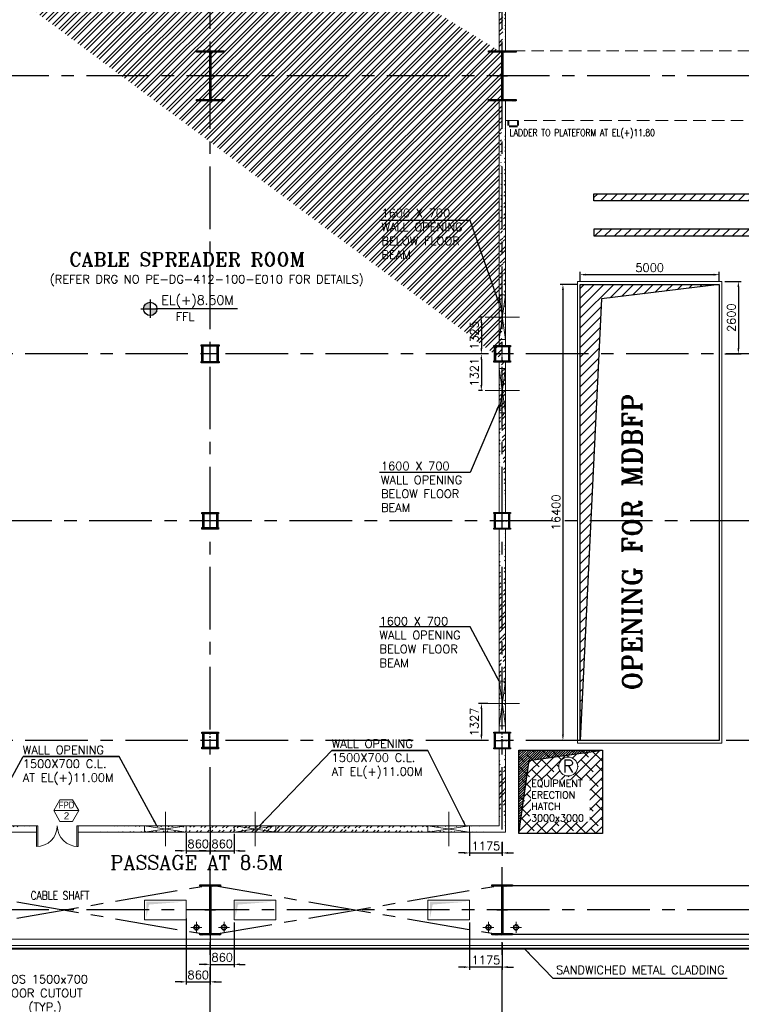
# Model space of a CAD drawing. Header units: inches. Extents: x 0 to 1544102, y 0 to 23144100.
# Tile 146 of 203: x 604725 to 630670, y 107692 to 143105. Entities that reach past the tile are written whole.
import ezdxf
from ezdxf.enums import TextEntityAlignment as Align

# ---------------------------------------------------------------- set-up
doc = ezdxf.new("R2010")
doc.units = ezdxf.units.IN
doc.header["$LTSCALE"] = 1800
doc.header["$MEASUREMENT"] = 0
for name, pattern in [('CENTER', [2, 1.25, -0.25, 0.25, -0.25]), ('CENTER2', [1.125, 0.75, -0.125, 0.125, -0.125]), ('HIDDEN', [0.375, 0.25, -0.125]), ('HIDDEN2', [0.1875, 0.125, -0.0625])]:
    doc.linetypes.add(name, pattern=pattern)
doc.layers.get('0').update_dxf_attribs({"color": 253})
for name, color, linetype in [('1', 7, 'Continuous'), ('AUX COL', 1, 'Continuous'), ('BRACING', 1, 'HIDDEN'), ('CEN', 2, 'CENTER'), ('COL', 1, 'Continuous'), ('GRID', 251, 'CENTER'), ('OPENING', 40, 'Continuous'), ('STEEL', 231, 'Continuous')]:
    doc.layers.add(name, color=color, linetype=linetype)
for name, color, linetype, lineweight in [('2CON', 1, 'Continuous', 13), ('A-CHEQUERED PLATE HATCH', 252, 'Continuous', 9), ('A-DOOR', 31, 'Continuous', 9), ('A-WIN TAG', 3, 'Continuous', 13), ('A-WIN TAG TEXT', 3, 'Continuous', 13), ('CL', 8, 'CENTER', 15), ('CLAD-1', 3, 'Continuous', 15), ('CONCRETE', 145, 'Continuous', 15), ('DIM', 4, 'Continuous', 18), ('EQPT', 8, 'HIDDEN', 9), ('EQUIP', 8, 'Continuous', 9), ('HANDRAIL', 3, 'Continuous', 15), ('OPENING EO', 2, 'Continuous', 18), ('RAIN WATER', 6, 'Continuous', 18), ('TEXT', 3, 'Continuous', 18), ('WALL', 6, 'Continuous', 18), ('WALL HATCH', 251, 'Continuous', 13)]:
    doc.layers.add(name, color=color, linetype=linetype, lineweight=lineweight)
doc.styles.add('ROAMNS', font='ROMANS.shx')
doc.styles.add('ROMANC', font='ROMANC.SHX')
doc.styles.add('ROMANS', font='romans.shx')
doc.styles.add('ROMANT', font='romant')
doc.styles.add('SIMPLEX-25', font='simplex.shx')
doc.styles.get("Standard").update_dxf_attribs({"font": 'arial.ttf'})
doc.linetypes.add('FENCELINE1', pattern='A,0.25,-0.1,[133,ltypeshp.shx,S=0.1,R=0,X=-0.1,Y=0],-0.1,1', length=1.45)
doc.dimstyles.new('DIM INT 1', dxfattribs={"dimtxt": 300, "dimasz": 200, "dimexe": 100, "dimexo": 100, "dimgap": 100, "dimtad": 1, "dimdec": 0, "dimzin": 13, "dimdsep": 46, "dimlunit": 5, "dimtxsty": 'ROAMNS', "dimblk2": 'OBLIQUE', "dimcen": 0.09, "dimclrd": 9, "dimclre": 9, "dimclrt": 4, "dimadec": 0, "dimazin": 0, "dimtfac": 1, "dimtdec": 0, "dimtix": 1, "dimtmove": 2, "dimatfit": 3, "dimfxl": 1, "dimtolj": 1, "dimtzin": 13, "dimarcsym": 0})
pattern_1 = [(225, (8890, 2e-05), (176.7767, -176.7767), [])]

# ---------------------------------------------------------------- blocks, each defined once
blk = doc.blocks.new('A-ROW COLUMN')
at = {"layer": 'COL'}
h = blk.add_hatch(dxfattribs=at)
h.set_pattern_fill('ANSI31', color=256, scale=200, style=0)
h.set_pattern_definition([(45, (165226.353, 18853.894), (-17.67767, 17.67767), [])])
h.paths.add_polyline_path([(180799, 40890), (181539, 40890), (181539, 40840), (180799, 40840)])
h.paths.add_polyline_path([(181153, 42590), (181185, 42590), (181185, 40890), (181153, 40890)])
h.paths.add_polyline_path([(180799, 42640), (181539, 42640), (181539, 42590), (180799, 42590)])
blk.add_line((181169, 40840), (181169, 42640))
at = {"layer": 'CEN'}
for p, q in [((181169, 40840), (181169, 42640)), ((180977, 41740), (181360, 41740))]:
    blk.add_line(p, q, dxfattribs=at)
at = {"layer": 'COL'}
for points in [[(180799, 42640), (181539, 42640), (181539, 42590), (180799, 42590)], [(181153, 42590), (181185, 42590), (181185, 40890), (181153, 40890)], [(180799, 40890), (181539, 40890), (181539, 40840), (180799, 40840)]]:
    blk.add_lwpolyline(points, close=True, dxfattribs=at)
blk = doc.blocks.new('B-ROW COLUMN')
at = {"layer": 'COL'}
h = blk.add_hatch(dxfattribs=at)
h.set_pattern_fill('ANSI31', color=256, scale=200, style=0)
h.set_pattern_definition([(45, (155648.048, 63141.767), (-17.67767, 17.67767), [])])
h.paths.add_polyline_path([(171095, 85178), (172085, 85178), (172085, 85128), (171095, 85128)])
h.paths.add_polyline_path([(171574, 86878), (171606, 86878), (171606, 85178), (171574, 85178)])
h.paths.add_polyline_path([(171095, 86928), (172085, 86928), (172085, 86878), (171095, 86878)])
blk.add_line((171590, 85128), (171590, 86928))
at = {"layer": 'CEN'}
for p, q in [((171590, 85128), (171590, 86928)), ((171399, 86028), (171782, 86028))]:
    blk.add_line(p, q, dxfattribs=at)
at = {"layer": 'COL'}
for points in [[(171095, 86928), (172085, 86928), (172085, 86878), (171095, 86878)], [(171574, 86878), (171606, 86878), (171606, 85178), (171574, 85178)], [(171095, 85178), (172085, 85178), (172085, 85128), (171095, 85128)]]:
    blk.add_lwpolyline(points, close=True, dxfattribs=at)
blk = doc.blocks.new('AUX COLUMNS')
at = {"color": 2, "linetype": 'CENTER2', "ltscale": 0.25}
for p, q in [((-217538, 65590), (-217538, 66240)), ((-217238, 65915), (-217838, 65915)), ((-217538, 59615), (-217538, 60215)), ((-207038, 59615), (-207038, 60215)), ((-217263, 59915), (-217813, 59915)), ((-207313, 59915), (-206763, 59915)), ((-217538, 51715), (-217538, 52315)), ((-207038, 51715), (-207038, 52315)), ((-217263, 52015), (-217813, 52015)), ((-207313, 52015), (-206763, 52015))]:
    blk.add_line(p, q, dxfattribs=at)
at = {"color": 2, "linetype": 'CENTER2', "ltscale": 0.15}
for p, q in [((-206763, 65915), (-207313, 65915)), ((-207038, 65615), (-207038, 66215))]:
    blk.add_line(p, q, dxfattribs=at)
at = {"layer": 'AUX COL'}
for p, q in [((-217838, 65640), (-217838, 66190)), ((-217793, 65640), (-217793, 66190)), ((-217283, 65640), (-217283, 66190)), ((-217238, 65640), (-217238, 66190)), ((-207313, 65660), (-207313, 66170)), ((-207268, 65660), (-207268, 66170)), ((-206808, 65660), (-206808, 66170)), ((-206763, 65660), (-206763, 66170)), ((-217813, 60165), (-217813, 59665)), ((-217763, 60165), (-217763, 59665)), ((-217313, 60165), (-217313, 59665)), ((-217263, 60165), (-217263, 59665)), ((-207313, 59651), (-207313, 60179)), ((-207277, 59651), (-207277, 60179)), ((-206799, 59651), (-206799, 60179)), ((-206763, 59651), (-206763, 60179)), ((-217813, 52265), (-217813, 51765)), ((-217763, 52265), (-217763, 51765)), ((-217313, 52265), (-217313, 51765)), ((-217263, 52265), (-217263, 51765)), ((-207313, 51751), (-207313, 52279)), ((-207277, 51751), (-207277, 52279)), ((-206799, 51751), (-206799, 52279)), ((-206763, 51751), (-206763, 52279))]:
    blk.add_line(p, q, dxfattribs=at)
for points in [[(-217863, 66240), (-217213, 66240), (-217213, 66190), (-217863, 66190)], [(-207338, 66215), (-206738, 66215), (-206738, 66170), (-207338, 66170)], [(-217863, 65640), (-217213, 65640), (-217213, 65590), (-217863, 65590)], [(-207338, 65660), (-206738, 65660), (-206738, 65615), (-207338, 65615)], [(-217838, 60215), (-217238, 60215), (-217238, 60165), (-217838, 60165)], [(-207338, 60215), (-206738, 60215), (-206738, 60179), (-207338, 60179)], [(-217838, 59665), (-217238, 59665), (-217238, 59615), (-217838, 59615)], [(-207338, 59651), (-206738, 59651), (-206738, 59615), (-207338, 59615)], [(-217838, 52315), (-217238, 52315), (-217238, 52265), (-217838, 52265)], [(-207338, 52315), (-206738, 52315), (-206738, 52279), (-207338, 52279)], [(-217838, 51765), (-217238, 51765), (-217238, 51715), (-217838, 51715)], [(-207338, 51751), (-206738, 51751), (-206738, 51715), (-207338, 51715)]]:
    blk.add_lwpolyline(points, close=True, dxfattribs=at)
at = {"layer": 'GRID'}
for p, q in [((-171538, 65915), (-243038, 65915)), ((-136838, 59915), (-243038, 59915)), ((-171538, 52015), (-243038, 52015))]:
    blk.add_line(p, q, dxfattribs=at)
blk = doc.blocks.new('LPH-4 ARCH-R0')
at = {"layer": 'STEEL'}
h = blk.add_hatch(dxfattribs=at)
h.set_pattern_fill('ANSI31', color=256, scale=2000, angle=180, style=0)
h.set_pattern_definition(pattern_1)
h.paths.add_polyline_path([(5914, 510), (5914, 760), (-9820, 760), (-9820, 510)])
h = blk.add_hatch(dxfattribs=at)
h.set_pattern_fill('ANSI31', color=256, scale=2000, angle=180, style=0)
h.set_pattern_definition(pattern_1)
h.paths.add_polyline_path([(5914, -760), (5914, -510), (-9820, -509), (-9820, -759)])
at = {"layer": 'EQPT', "linetype": 'CENTER2'}
for p, q in [((7836, 816), (7836, 1000)), ((2650, -453), (2650, 453)), ((10185, 0), (-3145, 0)), ((-140, -305), (-140, 305)), ((3175, -169), (3175, 169)), ((5525, -305), (5525, 305)), ((8175, -305), (8175, 305)), ((8890, -305), (8890, 305)), ((7836, -816), (7836, -1000))]:
    blk.add_line(p, q, dxfattribs=at)
at = {"layer": 'EQPT', "linetype": 'CENTER2', "ltscale": 0.25}
for p, q in [((4385, -1100), (4787, 0)), ((5885, -1100), (5385, 0)), ((4385, -1030), (4385, -1170)), ((5885, -1030), (5885, -1170)), ((4315, -1100), (4455, -1100)), ((5815, -1100), (5955, -1100))]:
    blk.add_line(p, q, dxfattribs=at)
at = {"layer": 'EQUIP'}
for p, q in [((-2184, 816), (-2267, 816)), ((8300, 816), (-2184, 816)), ((-2184, -816), (-2184, 816)), ((7893, 1000), (7779, 1000)), ((7779, 816), (7779, 1000)), ((7893, 816), (7893, 1000)), ((8300, -816), (8300, 816)), ((8300, 736), (9475, 736)), ((9475, -736), (9475, 736)), ((-80, -60), (-200, 60)), ((-82, 58), (-198, -58)), ((4343, -1085), (4745, 15)), ((5926, -1082), (5426, 18)), ((5585, -60), (5465, 60)), ((5583, 58), (5467, -58)), ((8235, -60), (8115, 60)), ((8233, 58), (8117, -58)), ((10031, 230), (9863, 230)), ((10031, 230), (10031, -230)), ((10031, 215), (10060, 215)), ((10060, 215), (10060, -215)), ((4427, -1115), (4829, -15)), ((5844, -1118), (5344, -18)), ((9863, -230), (10031, -230)), ((10031, -215), (10060, -215)), ((-2184, -816), (-2266, -816)), ((-2184, -816), (8300, -816)), ((7699, -816), (7699, -1000)), ((7972, -1000), (7699, -1000)), ((7972, -816), (7972, -1000)), ((8300, -736), (9475, -736))]:
    blk.add_line(p, q, dxfattribs=at)
for centre, radius in [((-140, 0), 107), ((-140, 0), 57), ((2650, 0), 330), ((4787, 0), 44.5), ((4787, 0), 44.5), ((5385, 0), 44.5), ((5385, 0), 44.5), ((8890, 0), 228), ((4385, -1100), 44.5), ((5885, -1100), 44.5)]:
    blk.add_circle(centre, radius, dxfattribs=at)
at = {"layer": 'EQUIP', "linetype": 'HIDDEN2'}
blk.add_circle((3175, 0), 110, dxfattribs=at)
at = {"layer": 'EQUIP'}
blk.add_arc((-1617, 0), 1043, 128.5125, 231.5036, dxfattribs=at)
blk.add_ellipse((9475, 0), major_axis=(0, -736), ratio=0.55489, start_param=6.283185, end_param=9.424778, dxfattribs=at)
at = {"layer": 'STEEL'}
for p, q in [((5914, 510), (5914, 760)), ((5914, -510), (5914, -760))]:
    blk.add_line(p, q, dxfattribs=at)
for points in [[(5914, 510), (-9820, 510), (-9820, 760), (5914, 760)], [(5914, -510), (-9820, -509), (-9820, -759), (5914, -760)]]:
    blk.add_lwpolyline(points, dxfattribs=at)
at = {"layer": 'EQUIP', "char_height": 250, "attachment_point": 7, "line_spacing_factor": 0.6, "style": 'ROMANS'}
for s, insert in [('\\A1;S5', (7306, 438)), ('\\A1;T2', (8945, 168)), ('\\A1;S4', (-623, -17)), ('\\A1;FS', (7742, -2)), ('\\A1;RS', (43, -383)), ('\\A1;S1', (1924, -370)), ('\\A1;S11', (3335, -396)), ('\\A1;RS', (5657, -385)), ('\\A1;T1', (8950, -604)), ('\\A1;S2', (7809, -831))]:
    blk.add_mtext(s, dxfattribs=dict(at, insert=insert))
at = {"layer": 'TEXT', "color": 3, "style": 'ROMANT', "width": 0.75}
for s, p in [('C', (4273, 67)), ('L.P. HEATER-4', (4805, 99)), ('L', (4347, -112)), ('EL:9.9M', (6241, -364))]:
    blk.add_text(s, height=300, dxfattribs=at).set_placement(p)
blk = doc.blocks.new('PL-FFL2')
at = {"layer": '1'}
h = blk.add_hatch(color=7, dxfattribs=at)
h.paths.add_polyline_path([(3.09, 1.96, 0.414214), (1.09, -0.04), (3.09, -0.04)])
h.paths.add_polyline_path([(5.09, -0.04), (3.09, -0.04), (3.09, -2.04, 0.414214)])
at = {"layer": '1', "color": 1, "linetype": 'Continuous'}
for p, q in [((3.09, 2.74), (3.09, -2.74)), ((29.24, 0), (4.78, 0)), ((4.78, 0), (5.09, 0)), ((0.31, -0.04), (5.09, -0.04))]:
    blk.add_line(p, q, dxfattribs=at)
blk.add_circle((3.09, -0.04), 2, dxfattribs=at)
at = {"layer": '1', "color": 4, "linetype": 'Continuous'}
blk.add_attdef('EL(+)', text='', height=2.75, dxfattribs=at).set_placement((18.98, 2.4), align=Align.MIDDLE)
at = {"layer": '1', "color": 3, "linetype": 'Continuous'}
blk.add_attdef('XXX', text='', height=2.5, dxfattribs=at).set_placement((18.44, -3.52), align=Align.MIDDLE)
blk = doc.blocks.new('M_Double-Flush - 1500 X 2100 FPD2-274474-8_50M')
at = {"layer": 'A-DOOR', "lineweight": 18}
for p, q in [((-750, 865), (-699, 865)), ((-750, 115), (-750, 865)), ((-699, 115), (-699, 865)), ((699, 115), (699, 863)), ((750, 115), (750, 865)), ((-750, 115), (-699, 115)), ((750, 115), (699, 115))]:
    blk.add_line(p, q, dxfattribs=at)
at = {"layer": 'A-DOOR'}
for centre, start, end in [((-750, 115), 0, 90), ((750, 115), 90, 180)]:
    blk.add_arc(centre, 750, start, end, dxfattribs=at)
blk = doc.blocks.new('*D822')
at = {"layer": 'DIM', "color": 9, "lineweight": -2, "transparency": 16777216}
for p, q in [((630076, 133685), (630664, 133685)), ((630564, 133485), (630564, 131285)), ((630076, 131085), (630664, 131085))]:
    blk.add_line(p, q, dxfattribs=at)
at = {"layer": 'DIM', "color": 9, "transparency": 16777216}
for points in [[(630531, 133485), (630597, 133485), (630564, 133685)], [(630531, 131285), (630597, 131285), (630564, 131085)]]:
    blk.add_solid(points, dxfattribs=at)
at = {"layer": 'DIM', "color": 4, "transparency": 16777216, "insert": (630314, 132385), "char_height": 300, "attachment_point": 5, "rotation": 90, "style": 'ROAMNS'}
blk.add_mtext('\\A1;2600', dxfattribs=at)
blk = doc.blocks.new('_Oblique')
at = {"color": 0, "linetype": 'ByBlock', "lineweight": -2}
blk.add_line((-0.5, -0.5), (0.5, 0.5), dxfattribs=at)
blk = doc.blocks.new('*D823')
at = {"layer": 'DIM', "color": 9, "lineweight": -2, "transparency": 16777216}
for p, q in [((624776, 133585), (624156, 133585)), ((624256, 133385), (624256, 117385)), ((624776, 117185), (624156, 117185))]:
    blk.add_line(p, q, dxfattribs=at)
at = {"layer": 'DIM', "color": 9, "transparency": 16777216}
for points in [[(624223, 133385), (624290, 133385), (624256, 133585)], [(624223, 117385), (624290, 117385), (624256, 117185)]]:
    blk.add_solid(points, dxfattribs=at)
at = {"layer": 'DIM', "color": 4, "transparency": 16777216, "insert": (624006, 125385), "char_height": 300, "attachment_point": 5, "rotation": 90, "style": 'ROAMNS'}
blk.add_mtext('\\A1;16400', dxfattribs=at)
blk = doc.blocks.new('*D824')
at = {"layer": 'DIM', "color": 9, "lineweight": -2, "transparency": 16777216}
for p, q in [((624876, 133685), (624876, 134034)), ((629676, 133934), (625076, 133934)), ((629876, 133685), (629876, 134034))]:
    blk.add_line(p, q, dxfattribs=at)
at = {"layer": 'DIM', "color": 9, "transparency": 16777216}
for points in [[(625076, 133968), (625076, 133901), (624876, 133934)], [(629676, 133968), (629676, 133901), (629876, 133934)]]:
    blk.add_solid(points, dxfattribs=at)
at = {"layer": 'DIM', "color": 4, "transparency": 16777216, "insert": (627376, 134184), "char_height": 300, "attachment_point": 5, "style": 'ROAMNS'}
blk.add_mtext('\\A1;5000', dxfattribs=at)
blk = doc.blocks.new('RWDP')
at = {"layer": 'RAIN WATER', "linetype": 'CENTER2', "ltscale": 0.05}
for p, q in [((695, -625), (295, -625)), ((495, -425), (495, -825))]:
    blk.add_line(p, q, dxfattribs=at)
at = {"layer": 'RAIN WATER', "linetype": 'HIDDEN2', "ltscale": 0.25}
blk.add_circle((495, -625), 100, dxfattribs=at)
at = {"layer": 'RAIN WATER', "ltscale": 0.25}
blk.add_circle((495, -625), 75, dxfattribs=at)
blk = doc.blocks.new('*D1352')
at = {"layer": 'DIM', "color": 9, "lineweight": -2, "transparency": 16777216}
for p, q in [((620901, 110635), (620901, 108931)), ((622076, 109898), (622076, 108931)), ((620701, 109031), (620501, 109031)), ((622076, 109031), (620901, 109031)), ((622276, 109031), (622476, 109031))]:
    blk.add_line(p, q, dxfattribs=at)
at = {"layer": 'DIM', "color": 9, "transparency": 16777216}
for points in [[(620701, 109064), (620701, 108997), (620901, 109031)], [(622276, 109064), (622276, 108997), (622076, 109031)]]:
    blk.add_solid(points, dxfattribs=at)
at = {"layer": 'DIM', "color": 4, "transparency": 16777216, "insert": (621488, 109281), "char_height": 300, "attachment_point": 5, "style": 'ROAMNS'}
blk.add_mtext('\\A1;1175', dxfattribs=at)
blk = doc.blocks.new('*D1353')
at = {"layer": 'DIM', "color": 9, "lineweight": -2, "transparency": 16777216}
for p, q in [((610716, 110777), (610716, 108399)), ((611576, 109948), (611576, 108399)), ((610516, 108499), (610316, 108499)), ((610716, 108499), (611576, 108499)), ((611776, 108499), (611976, 108499))]:
    blk.add_line(p, q, dxfattribs=at)
at = {"layer": 'DIM', "color": 9, "transparency": 16777216}
for points in [[(610516, 108533), (610516, 108466), (610716, 108499)], [(611776, 108533), (611776, 108466), (611576, 108499)]]:
    blk.add_solid(points, dxfattribs=at)
at = {"layer": 'DIM', "color": 4, "transparency": 16777216, "insert": (611146, 108749), "char_height": 300, "attachment_point": 5, "style": 'ROAMNS'}
blk.add_mtext('\\A1;860', dxfattribs=at)
blk = doc.blocks.new('*D1354')
at = {"layer": 'DIM', "color": 9, "lineweight": -2, "transparency": 16777216}
for p, q in [((612436, 110635), (612436, 109029)), ((611576, 110298), (611576, 109029)), ((611376, 109129), (611176, 109129)), ((611576, 109129), (612436, 109129)), ((612636, 109129), (612836, 109129))]:
    blk.add_line(p, q, dxfattribs=at)
at = {"layer": 'DIM', "color": 9, "transparency": 16777216}
for points in [[(611376, 109163), (611376, 109096), (611576, 109129)], [(612636, 109163), (612636, 109096), (612436, 109129)]]:
    blk.add_solid(points, dxfattribs=at)
at = {"layer": 'DIM', "color": 4, "transparency": 16777216, "insert": (612006, 109379), "char_height": 300, "attachment_point": 5, "style": 'ROAMNS'}
blk.add_mtext('\\A1;860', dxfattribs=at)
blk = doc.blocks.new('*D1355')
at = {"layer": 'DIM', "color": 9, "lineweight": -2, "transparency": 16777216}
for p, q in [((620901, 113900), (620901, 113035)), ((622076, 113536), (622076, 113035)), ((620701, 113135), (620501, 113135)), ((620901, 113135), (622076, 113135)), ((622276, 113135), (622476, 113135))]:
    blk.add_line(p, q, dxfattribs=at)
at = {"layer": 'DIM', "color": 9, "transparency": 16777216}
for points in [[(620701, 113169), (620701, 113102), (620901, 113135)], [(622276, 113169), (622276, 113102), (622076, 113135)]]:
    blk.add_solid(points, dxfattribs=at)
at = {"layer": 'DIM', "color": 4, "transparency": 16777216, "insert": (621488, 113385), "char_height": 300, "attachment_point": 5, "style": 'ROAMNS'}
blk.add_mtext('\\A1;1175', dxfattribs=at)
blk = doc.blocks.new('*D1357')
at = {"layer": 'DIM', "color": 9, "lineweight": -2, "transparency": 16777216}
for p, q in [((611576, 114057), (611576, 113112)), ((610715, 113850), (610715, 113112)), ((610515, 113212), (610315, 113212)), ((610715, 113212), (611576, 113212)), ((611776, 113212), (611976, 113212))]:
    blk.add_line(p, q, dxfattribs=at)
at = {"layer": 'DIM', "color": 9, "transparency": 16777216}
for points in [[(610515, 113246), (610515, 113179), (610715, 113212)], [(611776, 113246), (611776, 113179), (611576, 113212)]]:
    blk.add_solid(points, dxfattribs=at)
at = {"layer": 'DIM', "color": 4, "transparency": 16777216, "insert": (611146, 113462), "char_height": 300, "attachment_point": 5, "style": 'ROAMNS'}
blk.add_mtext('\\A1;860', dxfattribs=at)
blk = doc.blocks.new('*D1358')
at = {"layer": 'DIM', "color": 9, "lineweight": -2, "transparency": 16777216}
for p, q in [((611576, 113785), (611576, 113112)), ((612436, 113827), (612436, 113112)), ((611376, 113212), (611176, 113212)), ((611576, 113212), (612436, 113212)), ((612636, 113212), (612836, 113212))]:
    blk.add_line(p, q, dxfattribs=at)
at = {"layer": 'DIM', "color": 9, "transparency": 16777216}
for points in [[(611376, 113246), (611376, 113179), (611576, 113212)], [(612636, 113246), (612636, 113179), (612436, 113212)]]:
    blk.add_solid(points, dxfattribs=at)
at = {"layer": 'DIM', "color": 4, "transparency": 16777216, "insert": (612006, 113462), "char_height": 300, "attachment_point": 5, "style": 'ROAMNS'}
blk.add_mtext('\\A1;860', dxfattribs=at)
blk = doc.blocks.new('*D1370')
at = {"layer": 'OPENING EO', "color": 9, "lineweight": -2, "transparency": 16777216}
for p, q in [((621361, 132410), (621223, 132410)), ((621323, 132210), (621323, 131285)), ((621491, 131085), (621223, 131085))]:
    blk.add_line(p, q, dxfattribs=at)
at = {"layer": 'OPENING EO', "color": 9, "transparency": 16777216}
for points in [[(621290, 132210), (621356, 132210), (621323, 132410)], [(621290, 131285), (621356, 131285), (621323, 131085)]]:
    blk.add_solid(points, dxfattribs=at)
at = {"layer": 'OPENING EO', "color": 4, "transparency": 16777216, "insert": (621073, 131747), "char_height": 300, "attachment_point": 5, "rotation": 90, "style": 'ROAMNS'}
blk.add_mtext('\\A1;1325', dxfattribs=at)
blk = doc.blocks.new('*D1371')
at = {"layer": 'OPENING EO', "color": 9, "lineweight": -2, "transparency": 16777216}
for p, q in [((621491, 131085), (621223, 131085)), ((621323, 130885), (621323, 129964)), ((621361, 129764), (621223, 129764))]:
    blk.add_line(p, q, dxfattribs=at)
at = {"layer": 'OPENING EO', "color": 9, "transparency": 16777216}
for points in [[(621290, 130885), (621356, 130885), (621323, 131085)], [(621290, 129964), (621356, 129964), (621323, 129764)]]:
    blk.add_solid(points, dxfattribs=at)
at = {"layer": 'OPENING EO', "color": 4, "transparency": 16777216, "insert": (621073, 130425), "char_height": 300, "attachment_point": 5, "rotation": 90, "style": 'ROAMNS'}
blk.add_mtext('\\A1;1321', dxfattribs=at)
blk = doc.blocks.new('*D1372')
at = {"layer": 'OPENING EO', "color": 9, "lineweight": -2, "transparency": 16777216}
for p, q in [((621558, 118512), (621226, 118512)), ((621326, 118312), (621326, 117385)), ((621558, 117185), (621226, 117185))]:
    blk.add_line(p, q, dxfattribs=at)
at = {"layer": 'OPENING EO', "color": 9, "transparency": 16777216}
for points in [[(621292, 118312), (621359, 118312), (621326, 118512)], [(621292, 117385), (621359, 117385), (621326, 117185)]]:
    blk.add_solid(points, dxfattribs=at)
at = {"layer": 'OPENING EO', "color": 4, "transparency": 16777216, "insert": (621076, 117848), "char_height": 300, "attachment_point": 5, "rotation": 90, "style": 'ROAMNS'}
blk.add_mtext('\\A1;1327', dxfattribs=at)

msp = doc.modelspace()

# ---------------------------------------------------------------- hatches: boundary and pattern name
at = {"layer": 'A-CHEQUERED PLATE HATCH', "linetype": 'Continuous'}
h = msp.add_hatch(dxfattribs=at)
h.set_pattern_fill('ANSI38', color=256, scale=2000, angle=180, style=0)
edge = h.paths.add_edge_path()
edge.add_arc((624446.7, 116244.7), 339.74, 0, 360)
h.paths.add_polyline_path([(622675.79, 116834.89), (625675.79, 116834.89), (625675.79, 113834.89), (622675.79, 113834.89)])
at = {"layer": 'OPENING'}
h = msp.add_hatch(dxfattribs=at)
h.set_pattern_fill('ANSI31', color=8, scale=2000, style=0)
h.paths.add_polyline_path([(629875.79, 133584.89), (624875.79, 133584.89), (624875.79, 117184.89), (625642.7, 133062.43)])
at = {"layer": 'WALL HATCH'}
h = msp.add_hatch(dxfattribs=at)
h.set_pattern_fill('ANSI32', color=256, scale=750, style=0)
edge = h.paths.add_edge_path()
edge.add_line((622190.79, 130784.89), (622190.79, 125384.89))
edge.add_line((621960.79, 130784.89), (621960.79, 125384.89))
edge.add_line((622190.79, 140184.89), (622190.79, 131384.89))
edge.add_line((621960.79, 140184.89), (621960.79, 131384.89))
edge.add_line((622190.79, 151184.89), (622190.79, 141984.89))
edge.add_line((621960.79, 150954.89), (621960.79, 141984.89))
edge.add_line((607330.47, 150954.89), (621960.79, 150954.89))
edge.add_line((607330.47, 151184.89), (622190.79, 151184.89))
edge.add_line((601190.79, 150954.89), (601190.79, 146620.07))
edge.add_line((600960.79, 151184.89), (600960.79, 146620.07))
h = msp.add_hatch(dxfattribs=at)
h.set_pattern_fill('ANSI32', color=256, scale=750, style=0)
edge = h.paths.add_edge_path()
edge.add_line((622190.79, 124784.89), (622190.79, 117484.89))
edge.add_line((621960.79, 124784.89), (621960.79, 117484.89))
h = msp.add_hatch(dxfattribs=at)
h.set_pattern_fill('ANSI32', color=256, scale=750, style=0)
edge = h.paths.add_edge_path()
edge.add_line((622190.79, 116884.89), (622190.79, 113884.89))
edge.add_line((621960.79, 116884.89), (621960.79, 114114.89))
h = msp.add_hatch(dxfattribs=at)
h.set_pattern_fill('ANSI32', color=256, scale=750, style=0)
edge = h.paths.add_edge_path()
edge.add_line((601190.79, 114114.89), (605325.79, 114114.89))
edge.add_line((600960.79, 113884.89), (605325.79, 113884.89))
edge.add_line((600960.79, 113884.89), (600960.79, 113884.89))
edge.add_line((601190.79, 113884.89), (601190.79, 114114.89))
h = msp.add_hatch(dxfattribs=at)
h.set_pattern_fill('ANSI32', color=256, scale=750, style=0)
edge = h.paths.add_edge_path()
edge.add_line((607325.79, 114114.89), (621960.79, 114114.89))
edge.add_line((607325.79, 113884.89), (621960.79, 113884.89))

# ---------------------------------------------------------------- linework, layer by layer
at = {"layer": '2CON'}
msp.add_line((606848.38, 114659.91), (605948.38, 114659.91), dxfattribs=at)
at = {"layer": 'A-WIN TAG'}
msp.add_lwpolyline([(606173.38, 115049.62), (605948.38, 114659.91), (606173.38, 114270.2), (606623.38, 114270.2), (606848.38, 114659.91), (606623.38, 115049.62)], close=True, dxfattribs=at)
at = {"layer": 'BRACING', "const_width": 40}
for points in [[(622445.79, 111959.89), (633705.79, 111959.89)], [(622445.79, 110209.89), (633705.79, 110209.89)]]:
    msp.add_lwpolyline(points, dxfattribs=at)
at = {"layer": 'CEN'}
for p, q in [((601075.79, 110184.89), (611575.79, 111984.89)), ((601075.79, 111984.89), (611575.79, 110184.89)), ((611575.79, 110184.89), (622075.79, 111984.89)), ((611575.79, 111984.89), (622075.79, 110184.89))]:
    msp.add_line(p, q, dxfattribs=at)
at = {"layer": 'CL'}
for p, q in [((622690.79, 132409.93), (621460.79, 132409.93)), ((622690.79, 129764.13), (621460.79, 129764.13)), ((622690.79, 118511.87), (621460.79, 118511.87)), ((609965.85, 113384.89), (609965.85, 114614.89)), ((613186, 113384.89), (613186, 114614.89)), ((620150.58, 113384.89), (620150.58, 114614.89))]:
    msp.add_line(p, q, dxfattribs=at)
at = {"layer": 'CLAD-1', "flags": 128}
for points in [[(656175.79, 109704.89), (558905.79, 109704.89), (543645.79, 109704.89), (533675.79, 109704.89)], [(656175.79, 109676.89), (558905.79, 109676.89), (543645.79, 109676.89), (533675.79, 109676.89)]]:
    msp.add_lwpolyline(points, dxfattribs=at)
at = {"layer": 'CONCRETE'}
for points in [[(634445.79, 110034.89), (589600.79, 110034.89)], [(634445.79, 109804.89), (589600.79, 109804.89)]]:
    msp.add_lwpolyline(points, dxfattribs=at)
at = {"layer": 'EQPT'}
for p, q in [((622445.79, 141984.89), (633705.79, 141984.89)), ((622190.79, 139484.89), (634125.79, 139484.89))]:
    msp.add_line(p, q, dxfattribs=at)
at = {"layer": 'GRID'}
for p, q in [((611575.79, 103174.13), (611575.79, 202006.98)), ((622075.79, 103174.13), (622075.79, 200264.46)), ((717375.79, 141084.89), (582275.79, 141084.89)), ((717375.79, 111084.89), (582275.79, 111084.89))]:
    msp.add_line(p, q, dxfattribs=at)
at = {"layer": 'HANDRAIL', "linetype": 'FENCELINE1', "ltscale": 0.2}
msp.add_lwpolyline([(624775.79, 133684.89), (629975.79, 133684.89), (629975.79, 117084.89), (624775.79, 117084.89)], close=True, dxfattribs=at)
at = {"layer": 'OPENING'}
for points in [[(624875.79, 133584.89), (629875.79, 133584.89), (629875.79, 117184.89), (624875.79, 117184.89)], [(622675.79, 116834.89), (625675.79, 116834.89), (625675.79, 113834.89), (622675.79, 113834.89)]]:
    msp.add_lwpolyline(points, close=True, dxfattribs=at)
msp.add_lwpolyline([(629875.79, 133584.89), (625642.7, 133062.43), (624875.79, 117184.89)], dxfattribs=at)
at = {"layer": 'OPENING EO'}
for p, q in [((621960.79, 131605.56), (622190.79, 133214.29)), ((621960.79, 133212.29), (622190.79, 131605.56)), ((621960.79, 133208.69), (622190.79, 133208.69)), ((621960.28, 131607.98), (622190.28, 131607.98)), ((621960.79, 128964.13), (622190.79, 130564.13)), ((621960.79, 130564.13), (622190.79, 128964.13)), ((621960.79, 130564.13), (622190.79, 130564.13)), ((621960.79, 128964.13), (622190.79, 128964.13)), ((621960.79, 119311.87), (622190.79, 119311.87)), ((621960.79, 117711.87), (622190.79, 119311.87)), ((621960.79, 119311.87), (622190.79, 117711.87)), ((621960.79, 117711.87), (622190.79, 117711.87)), ((609215.35, 113884.89), (609215.35, 114114.89)), ((610715.35, 113884.89), (609216.35, 114114.89)), ((609216.35, 113884.89), (610715.35, 114114.89)), ((610715.35, 113884.89), (610715.35, 114114.89)), ((613936, 113884.89), (612436, 114114.89)), ((612436, 113884.89), (613936, 114114.89)), ((612436, 113884.89), (612436, 114114.89)), ((613936, 113884.89), (613936, 114114.89)), ((620900.58, 113884.89), (619400.58, 114114.89)), ((619400.58, 113884.89), (620900.58, 114114.89)), ((619400.58, 113884.89), (619400.58, 114114.89)), ((620900.58, 113884.89), (620900.58, 114114.89))]:
    msp.add_line(p, q, dxfattribs=at)
for points in [[(610715.61, 111434.89), (609215.61, 111434.89), (609215.61, 110734.89), (610715.61, 110734.89)], [(612435.98, 111434.89), (613935.98, 111434.89), (613935.98, 110734.89), (612435.98, 110734.89)], [(619401.21, 111434.89), (620901.21, 111434.89), (620901.21, 110734.89), (619401.21, 110734.89)]]:
    msp.add_lwpolyline(points, close=True, dxfattribs=at)
at = {"layer": 'OPENING EO', "color": 5}
for points in [[(610664.56, 111384.89), (609275.88, 111384.89), (609372.71, 111279.25), (609275.88, 110784.89)], [(613864.71, 111384.89), (612476.03, 111384.89), (612572.86, 111279.25), (612476.03, 110784.89)], [(620864.96, 111384.89), (619476.28, 111384.89), (619573.11, 111279.25), (619476.28, 110784.89)]]:
    msp.add_solid(points, dxfattribs=at)
at = {"layer": 'STEEL'}
for p, q in [((622290.79, 139295.44), (622290.79, 139484.89)), ((622310.79, 139295.44), (622310.79, 139484.89)), ((622323.71, 139282.53), (622627.88, 139282.53)), ((622323.71, 139262.53), (622627.88, 139262.53)), ((622640.79, 139295.44), (622640.79, 139484.89)), ((622660.79, 139295.44), (622660.79, 139484.89))]:
    msp.add_line(p, q, dxfattribs=at)
at = {"layer": 'WALL'}
for p, q in [((621960.79, 150954.89), (621960.79, 141984.89)), ((622190.79, 151184.89), (622190.79, 141984.89)), ((621960.79, 140184.89), (621960.79, 131384.89)), ((622190.79, 140184.89), (622190.79, 131384.89)), ((621960.79, 130784.89), (621960.79, 125384.89)), ((622190.79, 130784.89), (622190.79, 125384.89)), ((621960.79, 124784.89), (621960.79, 117484.89)), ((622190.79, 124784.89), (622190.79, 117484.89)), ((621960.79, 116884.89), (621960.79, 114114.89)), ((622190.79, 116884.89), (622190.79, 113884.89)), ((601190.79, 114114.89), (605325.79, 114114.89)), ((605325.79, 114114.89), (605325.79, 113884.89)), ((606825.79, 114114.89), (621960.79, 114114.89)), ((606825.79, 114114.89), (606825.79, 113884.89)), ((600960.79, 113884.89), (605325.79, 113884.89)), ((606825.79, 113884.89), (622190.79, 113884.89))]:
    msp.add_line(p, q, dxfattribs=at)

# ---------------------------------------------------------------- block references
for p in [(439985.57, 55057.26), (450485.57, 55057.26)]:
    msp.add_blockref('B-ROW COLUMN', p)
at = {"layer": '1'}
ref = msp.add_blockref('PL-FFL2', (609048.58, 132707.86), dxfattribs=dict(at, xscale=120, yscale=120, zscale=120))
ref.add_attrib('XXX', 'FFL', dxfattribs={"layer": '0', "color": 3, "linetype": 'Continuous', "height": 300, "style": 'SIMPLEX-25'}).set_placement((610671.06, 132427.43), align=Align.MIDDLE)
ref.add_attrib('EL(+)', 'EL(+)8.50M', dxfattribs={"layer": '0', "color": 4, "linetype": 'Continuous', "height": 330, "style": 'SIMPLEX-25'}).set_placement((611119.69, 132995.51), align=Align.MIDDLE)
at = {"layer": 'A-DOOR', "rotation": 180}
msp.add_blockref('M_Double-Flush - 1500 X 2100 FPD2-274474-8_50M', (606075.79, 114229.89), dxfattribs=at)
at = {"layer": 'COL'}
for p in [(430407.26, 69345.14), (440907.26, 69345.14)]:
    msp.add_blockref('A-ROW COLUMN', p, dxfattribs=at)
at = {"layer": 'EQUIP'}
msp.add_blockref('LPH-4 ARCH-R0', (635185.79, 136084.89), dxfattribs=at)
at = {"layer": 'RAIN WATER', "xscale": -1}
for p in [(611575.79, 111084.89), (622075.79, 111084.89)]:
    msp.add_blockref('RWDP', p, dxfattribs=at)
at = {"layer": 'RAIN WATER'}
for p in [(611575.79, 111084.89), (622075.79, 111084.89)]:
    msp.add_blockref('RWDP', p, dxfattribs=at)

# ---------------------------------------------------------------- texts
at = {"layer": 'A-WIN TAG TEXT', "width": 0.8}
msp.add_text('FPD', height=250, dxfattribs=at).set_placement((606409.73, 114859.85), align=Align.MIDDLE)
at = {"layer": 'A-WIN TAG TEXT'}
msp.add_text('2', height=250, dxfattribs=at).set_placement((606409.97, 114474.04), align=Align.MIDDLE)
at = {"layer": 'OPENING EO', "color": 3, "char_height": 300, "attachment_point": 1, "style": 'ROMANS'}
for s, insert, width in [('1600 X 700 WALL OPENING BELOW FLOOR BEAM', (617732.15, 136300.3), 3458), ('1600 X 700 WALL OPENING BELOW FLOOR BEAM', (617713.39, 127203), 3458), ('1600 X 700 WALL OPENING BELOW FLOOR BEAM', (617659.96, 121619.84), 3458), ('WALL OPENING 1500X700 C.L. AT EL(+)11.00M ', (615942.46, 117214.11), 3633.2887), ('WALL OPENING 1500X700 C.L. AT EL(+)11.00M ', (604835.96, 116991.44), 3684.17), ('\\pi338.39;150 MM HEIGHT \\P\\pi995.54;RCC KERB', (472091, 113106.79), 4262.5), ('\\pi338.39;150 MM HEIGHT \\P\\pi995.54;RCC KERB', (596408.87, 113306.79), 4262.5), ('\\pi152.68;4 NOS 1500x700 \\P\\pi452.68;FLOOR CUTOUT \\P\\pi1524.1;(TYP.) ', (481015.33, 108744.71), 4262.5), ('\\pi152.68;4 NOS 1500x700 \\P\\pi452.68;FLOOR CUTOUT \\P\\pi1524.1;(TYP.) ', (603515.33, 108744.71), 4262.5)]:
    msp.add_mtext(s, dxfattribs=dict(at, insert=insert, width=width))
at = {"layer": 'TEXT', "style": 'ROMANS', "width": 0.8}
for s, height, p in [('LADDER TO PLATEFORM AT EL(+)11.80', 250, (622342.65, 138912.53)), ('CABLE SHAFT', 300, (605118.67, 111455.26))]:
    msp.add_text(s, height=height, dxfattribs=at).set_placement(p)
at = {"layer": 'TEXT'}
for s, height, style, p in [('CABLE SPREADER ROOM', 500, 'ROMANT', (606497.39, 134234.62)), ('R', 445.34, 'ROMANS', (624252.81, 116033.48)), ('PASSAGE AT 8.5M', 500, 'ROMANC', (607980.66, 112542.43))]:
    msp.add_text(s, height=height, dxfattribs=dict(at, style=style)).set_placement(p)
at = {"layer": 'TEXT', "color": 3, "style": 'ROMANT'}
msp.add_text('OPENING FOR MDBFP', height=700, rotation=90, dxfattribs=at).set_placement((627093.51, 118985.73))
at = {"layer": 'TEXT', "linetype": 'CENTER', "style": 'ROMANS'}
msp.add_text('SANDWICHED METAL CLADDING', height=300, dxfattribs=at).set_placement((624009.71, 108778.94))
at = {"layer": 'TEXT', "insert": (605806.43, 133920.82), "char_height": 300, "width": 14249.9542, "attachment_point": 1, "style": 'ROAMNS'}
msp.add_mtext('(REFER DRG NO PE-DG-412-100-E010 FOR DETAILS)', dxfattribs=at)

# ---------------------------------------------------------------- dimensions: what is measured, and where the dimension line sits
at = {"layer": 'DIM'}
for base, p1, p2, picture, middle in [((624875.79, 133934.49), (629875.79, 133584.89), (624875.79, 133584.89), '*D824', (627375.79, 134184.49)), ((611575.79, 113212.34), (610715.35, 113950.27), (611575.79, 114157.43), '*D1357', (611145.57, 113462.34)), ((612436, 113212.34), (611575.79, 113884.89), (612436, 113927.43), '*D1358', (612005.9, 113462.34)), ((622075.79, 113135.3), (620900.58, 113999.89), (622075.79, 113636.18), '*D1355', (621488.19, 113385.3)), ((611575.79, 108499.28), (610715.92, 110876.72), (611575.79, 110047.79), '*D1353', (611145.86, 108749.28)), ((612435.98, 109129.27), (611575.79, 110398.49), (612435.98, 110734.89), '*D1354', (612005.89, 109379.27)), ((620901.21, 109030.73), (622075.79, 109998.08), (620901.21, 110734.89), '*D1352', (621488.5, 109280.73))]:
    dim = msp.add_linear_dim(base=base, p1=p1, p2=p2, dimstyle='DIM INT 1', dxfattribs=at)
    dim.commit()
    dim.dimension.update_dxf_attribs({"geometry": picture, "text_midpoint": middle})
for base, p1, p2, picture, middle in [((624256.18, 117184.89), (624875.79, 133584.89), (624875.79, 117184.89), '*D823', (624006.18, 125384.89)), ((630563.93, 131084.89), (629975.79, 133684.89), (629975.79, 131084.89), '*D822', (630313.93, 132384.89))]:
    dim = msp.add_linear_dim(base=base, p1=p1, p2=p2, angle=90, dimstyle='DIM INT 1', dxfattribs=at)
    dim.commit()
    dim.dimension.update_dxf_attribs({"geometry": picture, "text_midpoint": middle})
at = {"layer": 'OPENING EO'}
for base, p1, p2, picture, middle in [((621323, 131084.89), (621460.79, 132409.93), (621591, 131084.89), '*D1370', (621073, 131747.41)), ((621323, 129764.13), (621591, 131084.89), (621460.79, 129764.13), '*D1371', (621073, 130424.51)), ((621325.5, 117184.89), (621658, 118511.87), (621658, 117184.89), '*D1372', (621075.5, 117848.38))]:
    dim = msp.add_linear_dim(base=base, p1=p1, p2=p2, angle=90, dimstyle='DIM INT 1', dxfattribs=at)
    dim.commit()
    dim.dimension.update_dxf_attribs({"geometry": picture, "text_midpoint": middle})

# ---------------------------------------------------------------- leaders
at = {"layer": 'A-DOOR'}
msp.add_leader([(622890.63, 109676.89), (623897.99, 108633.58), (630165.7, 108632.94)], dimstyle='DIM INT 1', dxfattribs=at)
at = {"layer": 'OPENING EO'}
for points in [[(621960.79, 132902.94), (620922.46, 135885.89), (617659.46, 135885.89)], [(621960.79, 129266.84), (620922.46, 126820.84), (617659.46, 126820.84)], [(621960.79, 119311.87), (620922.46, 121263.34), (617659.46, 121263.34)], [(603489.96, 114114.89), (604844.96, 116598.94), (608297.96, 116598.94)], [(609652.96, 114114.89), (608297.96, 116598.94), (604844.96, 116598.94)], [(613350.96, 114114.89), (615951.46, 116821.61), (619404.46, 116821.61)], [(620759.46, 114114.89), (619404.46, 116821.61), (615951.46, 116821.61)]]:
    msp.add_leader(points, dimstyle='DIM INT 1', override={"dimgap": 100, "dimtad": 0}, dxfattribs=at)

# ---------------------------------------------------------------- next in the draw order: texts
at = {"layer": 'TEXT', "insert": (623113.77, 115766.31), "char_height": 250, "attachment_point": 1, "style": 'ROMANS', "bg_fill": 3, "box_fill_scale": 1, "bg_fill_color": 256, "bg_fill_transparency": 0}
msp.add_mtext_dynamic_manual_height_columns('EQUIPMENT ERECTION HATCH\\P3000x3000', width=2106.1782, gutter_width=1, heights=[0], dxfattribs=at)

# ---------------------------------------------------------------- next in the draw order: hatches: boundary and pattern name
at = {"layer": 'OPENING'}
h = msp.add_hatch(dxfattribs=at)
h.set_pattern_fill('ANSI31', color=8, scale=500, style=0)
h.set_pattern_definition([(45, (549152.04, 55057.26), (-44.194174, 44.194174), [])])
h.paths.add_polyline_path([(625675.79, 116834.89), (622675.79, 116834.89), (622675.79, 113834.89), (623045.46, 116465.22)])

# ---------------------------------------------------------------- next in the draw order: linework, layer by layer
at = {"layer": 'DIM'}
msp.add_circle((624446.7, 116244.7), 339.74, dxfattribs=at)
at = {"layer": 'OPENING'}
msp.add_lwpolyline([(622675.79, 113834.89), (623045.46, 116465.22), (625675.79, 116834.89)], dxfattribs=at)

# ---------------------------------------------------------------- next in the draw order: block references
at = {"layer": 'AUX COL'}
msp.add_blockref('AUX COLUMNS', (829113.6, 65169.86), dxfattribs=at)

doc.saveas('drawing.dxf')
